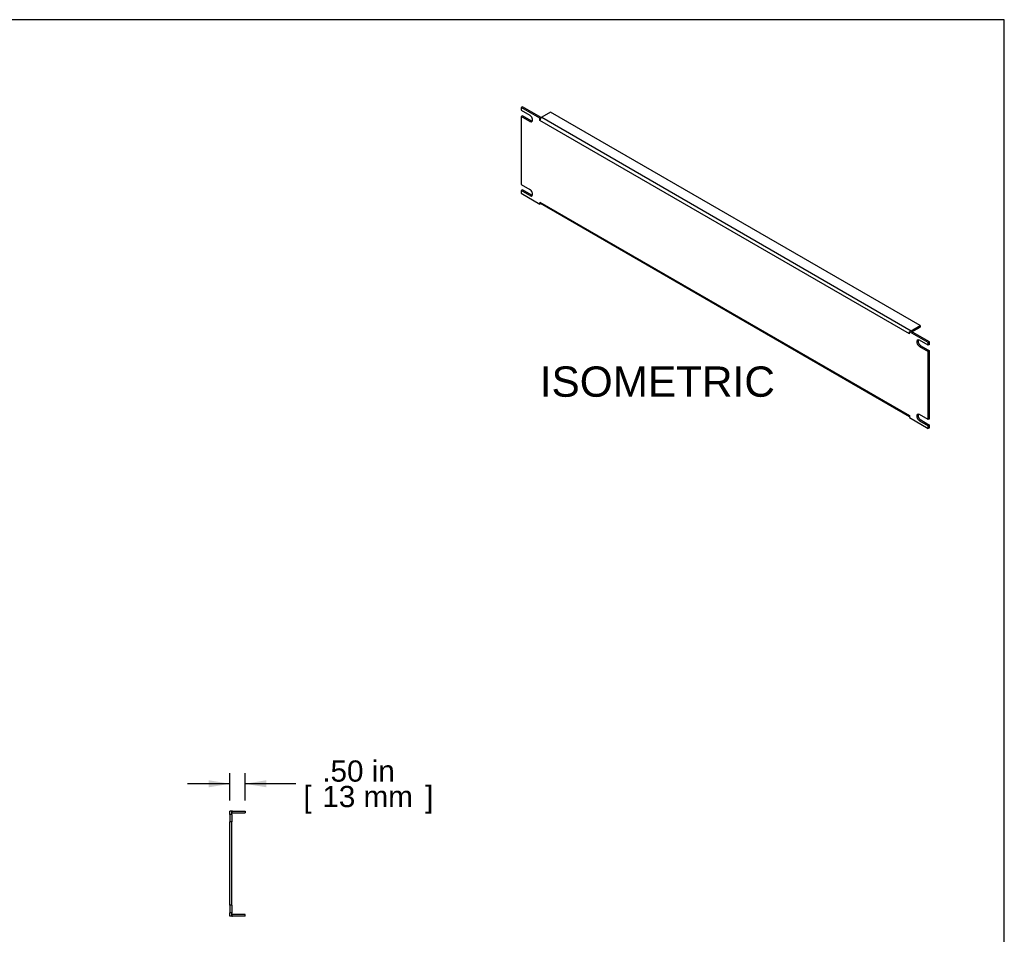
# Model space of a CAD drawing. Header units: inches. Extents: x 0 to 80, y 0 to 59.8.
# Tile 12 of 12: x 47.5 to 80, y 29.6 to 59.8. Entities that reach past the tile are written whole.
import ezdxf
from ezdxf.enums import TextEntityAlignment as Align

# ---------------------------------------------------------------- set-up
doc = ezdxf.new("R2010")
doc.units = ezdxf.units.IN
doc.header["$MEASUREMENT"] = 0
doc.layers.add('COM41791', color=7, linetype='Continuous')
doc.layers.add('Default', color=7, linetype='Continuous')
doc.styles.add('SEACAD_Arial', font='arial.ttf')
doc.dimstyles.new('WEB', dxfattribs={"dimtxt": 0.7, "dimasz": 0.7, "dimexe": 0.35, "dimexo": 0.35, "dimgap": 0.35, "dimtad": 0, "dimtih": 1, "dimtoh": 1, "dimzin": 4, "dimdsep": 46, "dimtxsty": 'SEACAD_Arial', "dimblk1": '_SE_FILLED', "dimblk2": '_SE_FILLED', "dimsah": 1, "dimcen": 0.35, "dimadec": 0, "dimazin": 0, "dimtfac": 1, "dimtofl": 0, "dimtmove": 0, "dimatfit": 3, "dimfxl": 1, "dimtolj": 1, "dimtzin": 4, "dimarcsym": 0})

# ---------------------------------------------------------------- blocks, each defined once
blk = doc.blocks.new('SE4')
at = {"layer": 'COM41791', "color": 7, "linetype": 'Continuous'}
for p, q in [((54.498, 33.674), (54.441, 33.674)), ((54.441, 33.565), (54.441, 33.674)), ((54.498, 33.565), (54.441, 33.565)), ((54.441, 33.565), (54.441, 33.315)), ((54.498, 33.565), (54.498, 33.674)), ((54.498, 33.565), (54.498, 33.315)), ((54.527, 33.674), (54.941, 33.674)), ((54.527, 33.617), (54.941, 33.617)), ((54.941, 33.674), (54.941, 33.617)), ((54.441, 30.565), (54.441, 33.315)), ((54.498, 33.315), (54.441, 33.315)), ((54.498, 30.565), (54.498, 33.315)), ((54.498, 30.565), (54.441, 30.565)), ((54.441, 30.565), (54.441, 30.315)), ((54.498, 30.565), (54.498, 30.315)), ((54.441, 30.206), (54.441, 30.315)), ((54.498, 30.315), (54.441, 30.315)), ((54.498, 30.206), (54.498, 30.315)), ((54.941, 30.263), (54.527, 30.263)), ((54.941, 30.206), (54.941, 30.263)), ((54.498, 30.206), (54.441, 30.206)), ((54.941, 30.206), (54.527, 30.206))]:
    blk.add_line(p, q, dxfattribs=at)
for centre, radius, start, end in [((54.527, 33.588), 0.086, 90, 109.7069), ((54.527, 33.588), 0.029, 90, 180), ((54.527, 30.292), 0.029, 180, 270), ((54.527, 30.292), 0.086, 250.2931, 270)]:
    blk.add_arc(centre, radius, start, end, dxfattribs=at)
blk = doc.blocks.new('SE5')
at = {"layer": 'COM41791', "color": 7, "linetype": 'Continuous'}
for p, q in [((64.094, 56.909), (64.053, 56.886)), ((64.053, 56.886), (64.053, 56.797)), ((64.672, 56.529), (64.053, 56.886)), ((64.712, 56.552), (64.094, 56.909)), ((64.053, 56.797), (64.341, 56.631)), ((64.094, 56.616), (64.053, 56.593)), ((64.053, 56.593), (64.053, 54.348)), ((64.341, 56.427), (64.053, 56.593)), ((64.381, 56.451), (64.094, 56.616)), ((64.712, 56.552), (64.672, 56.529)), ((64.712, 56.548), (64.712, 56.552)), ((65.026, 56.733), (64.733, 56.564)), ((64.733, 56.564), (76.931, 49.522)), ((77.223, 49.691), (65.026, 56.733)), ((64.381, 56.451), (64.341, 56.427)), ((64.672, 56.459), (64.672, 56.529)), ((64.672, 56.459), (64.672, 56.459)), ((64.672, 56.459), (64.672, 56.459)), ((76.87, 49.416), (64.672, 56.459)), ((64.053, 54.348), (64.341, 54.182)), ((64.094, 54.167), (64.053, 54.144)), ((64.053, 54.144), (64.053, 54.055)), ((64.341, 53.978), (64.053, 54.144)), ((64.053, 54.055), (64.672, 53.697)), ((64.381, 54.001), (64.094, 54.167)), ((64.381, 54.001), (64.341, 53.978)), ((64.672, 53.768), (64.672, 53.697)), ((64.672, 53.768), (64.672, 53.768)), ((64.672, 53.768), (76.87, 46.725)), ((64.708, 53.718), (64.672, 53.697)), ((64.69, 53.728), (76.87, 46.696)), ((76.91, 49.51), (76.87, 49.487)), ((77.488, 49.129), (76.87, 49.487)), ((76.87, 49.416), (76.87, 49.487)), ((76.87, 49.416), (76.87, 49.416)), ((76.87, 49.416), (76.87, 49.416)), ((77.529, 49.153), (76.91, 49.51)), ((76.931, 49.522), (77.223, 49.691)), ((76.95, 49.487), (77.223, 49.644)), ((77.223, 49.691), (77.223, 49.644)), ((77.488, 49.04), (77.201, 49.206)), ((77.529, 49.153), (77.488, 49.129)), ((77.488, 49.04), (77.488, 49.129)), ((77.529, 49.064), (77.529, 49.153)), ((77.242, 49.025), (77.201, 49.002)), ((77.201, 49.002), (77.488, 48.836)), ((77.242, 49.025), (77.529, 48.86)), ((77.529, 49.064), (77.488, 49.04)), ((77.529, 48.86), (77.488, 48.836)), ((77.488, 46.591), (77.488, 48.836)), ((77.529, 46.614), (77.529, 48.86)), ((76.87, 46.725), (76.87, 46.725)), ((76.87, 46.725), (76.87, 46.655)), ((76.87, 46.655), (77.488, 46.298)), ((77.488, 46.591), (77.201, 46.757)), ((77.242, 46.576), (77.201, 46.553)), ((77.201, 46.553), (77.488, 46.387)), ((77.242, 46.576), (77.529, 46.41)), ((77.529, 46.614), (77.488, 46.591)), ((77.529, 46.41), (77.488, 46.387)), ((77.488, 46.298), (77.488, 46.387)), ((77.529, 46.321), (77.488, 46.298)), ((77.529, 46.321), (77.529, 46.41))]:
    blk.add_line(p, q, dxfattribs=at)
for centre, major_axis, start_param, end_param in [((64.341, 56.529), (-0.063, 0.108), 2.356194, 5.497787), ((64.733, 56.494), (0.043, 0.0745), 0.785398, 2.356194), ((64.381, 56.553), (-0.063, 0.108), 2.356194, 2.813286), ((64.341, 54.08), (-0.063, 0.108), 2.356194, 5.497787), ((64.381, 54.103), (-0.063, 0.108), 2.356194, 2.813286), ((64.733, 53.803), (0.043, 0.0745), 2.356194, 3.141593), ((76.931, 49.452), (0.043, 0.0745), -3.969786, -3.926991), ((76.931, 49.452), (0.043, 0.0745), 0.785398, 1.083019), ((77.201, 49.104), (0.062, -0.108), 2.356194, 5.497787), ((77.242, 49.127), (0.062, -0.108), 3.469899, 5.497787), ((76.931, 46.76), (0.043, 0.0745), -3.926991, -3.884195), ((77.201, 46.655), (0.062, -0.108), 2.356194, 5.497787), ((77.242, 46.678), (0.062, -0.108), 3.469899, 5.497787)]:
    blk.add_ellipse(centre, major_axis=major_axis, ratio=0.57735, start_param=start_param, end_param=end_param, dxfattribs=at)
blk = doc.blocks.new('DMBLK75')
at = {"layer": 'Default', "linetype": 'Continuous', "transparency": 16777216}
for points in [[(53.741, 34.691), (53.741, 34.458), (54.441, 34.574)], [(55.641, 34.691), (54.941, 34.574), (55.641, 34.458)]]:
    blk.add_hatch(color=7, dxfattribs=at).paths.add_polyline_path(points)
at = {"layer": 'Default', "color": 7, "linetype": 'Continuous', "transparency": 16777216}
for p, q in [((54.441, 34.024), (54.441, 34.924)), ((54.941, 34.024), (54.941, 34.924)), ((54.441, 34.574), (53.041, 34.574)), ((56.621, 34.574), (54.941, 34.574))]:
    blk.add_line(p, q, dxfattribs=at)
at = {"layer": 'Default', "color": 7, "linetype": 'Continuous', "transparency": 16777216, "style": 'SEACAD_Arial'}
for s, p in [('.50 in', (57.49, 35.344)), ('[', (56.866, 34.504)), ('13 mm', (57.49, 34.504)), (']', (60.883, 34.504))]:
    blk.add_text(s, height=0.7, dxfattribs=at).set_placement(p, align=Align.TOP_LEFT)
blk = doc.blocks.new('_SE_FILLED')
at = {"color": 0}
blk.add_line((0, 0), (-1, 0), dxfattribs=at)
blk.add_solid([(0, 0), (-1, -0.1665), (-1, 0.1665), (0, 0)], dxfattribs=at)

msp = doc.modelspace()

# ---------------------------------------------------------------- linework, layer by layer
at = {"layer": 'Default', "color": 7, "linetype": 'Continuous'}
for p, q in [((80, 59.783), (0, 59.783)), ((80, 0), (80, 59.783))]:
    msp.add_line(p, q, dxfattribs=at)

# ---------------------------------------------------------------- block references
at = {"layer": 'Default'}
for name in ['SE5', 'SE4']:
    msp.add_blockref(name, (0, 0), dxfattribs=at)

# ---------------------------------------------------------------- texts
at = {"layer": 'Default', "color": 7, "linetype": 'Continuous', "style": 'SEACAD_Arial'}
msp.add_text('ISOMETRIC', height=1, dxfattribs=at).set_placement((64.668, 48.343), align=Align.TOP_LEFT)

# ---------------------------------------------------------------- dimensions: what is measured, and where the dimension line sits
at = {"layer": 'Default', "color": 7, "linetype": 'Continuous'}
dim = msp.add_linear_dim(base=(54.441, 34.574), p1=(54.941, 33.674), p2=(54.441, 33.674), text='\\A1;<>', dimstyle='WEB', override={"dimpost": '\\X'}, dxfattribs=at)
dim.commit()
dim.dimension.update_dxf_attribs({"geometry": 'DMBLK75', "text_midpoint": (56.621, 34.574), "dimtype": 160})

doc.saveas('drawing.dxf')
